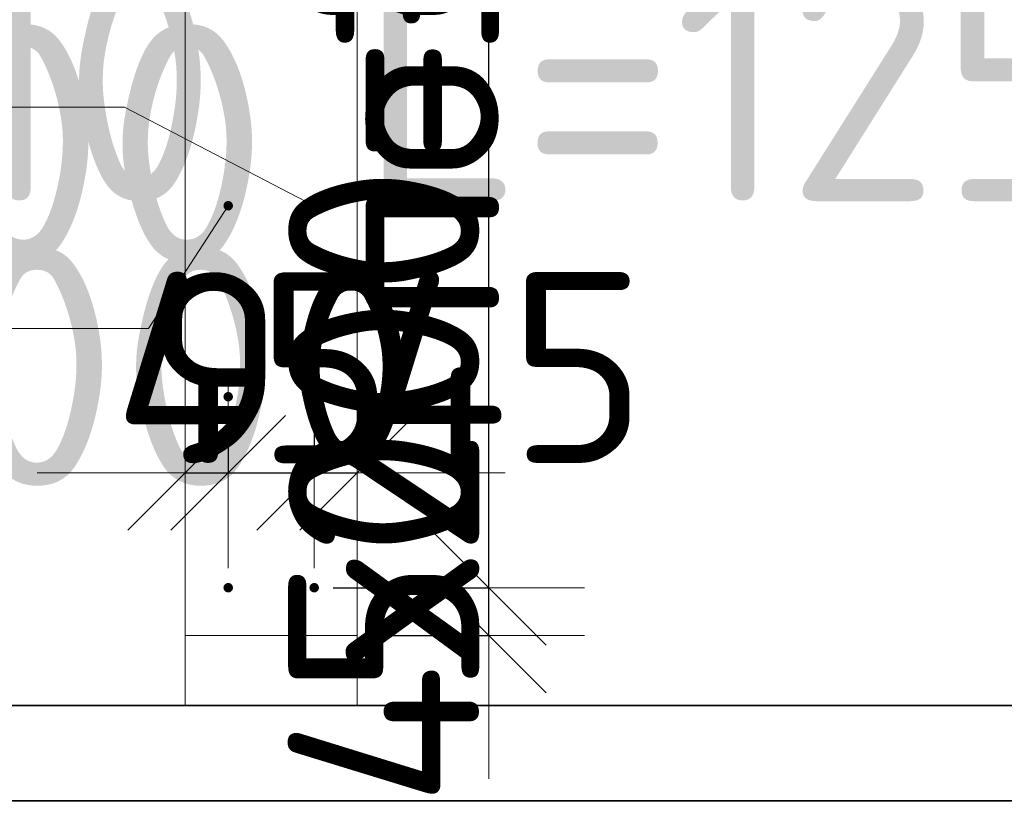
# Model space of a CAD drawing. Header units: millimetres. Extents: x -3725 to 93325, y -74170 to 82591.
# Tile 96 of 139: x 85881 to 86912, y 32657 to 33481. Entities that reach past the tile are written whole.
import ezdxf

# ---------------------------------------------------------------- set-up
doc = ezdxf.new("R2010")
doc.units = ezdxf.units.MM
doc.header["$PDMODE"] = 65
for name, color, linetype, lineweight in [('Standard', 7, 'Continuous', 25), ('Арм.стержн. Выпуски', 180, 'Continuous', 35), ('Размерная линия_ общее_1', 7, 'Continuous', 13), ('Стена_ общее', 7, 'Continuous', 35)]:
    doc.layers.add(name, color=color, linetype=linetype, lineweight=lineweight)
doc.styles.add('ISOCPEUR', font='ISOCPEUR')
doc.dimstyles.new('DIMSTYLE_10', dxfattribs={"dimtxt": 200, "dimasz": 200, "dimexe": 0, "dimexo": 0, "dimgap": 100, "dimtad": 2, "dimdec": 0, "dimrnd": 5, "dimzin": 12, "dimdsep": 46, "dimtxsty": 'ISOCPEUR', "dimblk1": 'ALL_ML_STRICH', "dimblk2": 'ALL_ML_STRICH', "dimsah": 1, "dimcen": 0, "dimclrd": 7, "dimclre": 256, "dimclrt": 7, "dimadec": 0, "dimazin": 0, "dimtfac": 1, "dimtdec": 0, "dimtix": 1, "dimtmove": 2, "dimatfit": 3, "dimfxl": 0, "dimtvp": 1.2, "dimtzin": 0, "dimlwd": 0, "dimlwe": -3, "dimarcsym": 0})
doc.dimstyles.new('DIMSTYLE_11', dxfattribs={"dimtxt": 200, "dimasz": 200, "dimexe": 0, "dimexo": 0, "dimgap": 100, "dimtad": 2, "dimdec": 0, "dimrnd": 5, "dimzin": 12, "dimdsep": 46, "dimtxsty": 'ISOCPEUR', "dimblk1": 'ALL_ML_STRICH', "dimblk2": 'ALL_ML_STRICH', "dimsah": 1, "dimcen": 0, "dimclrd": 7, "dimclre": 256, "dimclrt": 7, "dimadec": 0, "dimazin": 0, "dimtfac": 1, "dimtdec": 0, "dimtix": 1, "dimtmove": 2, "dimatfit": 3, "dimfxl": 0, "dimtzin": 0, "dimlwd": 0, "dimlwe": -3, "dimarcsym": 0})
doc.dimstyles.new('DIMSTYLE_12', dxfattribs={"dimtxt": 200, "dimasz": 200, "dimexe": 0, "dimexo": 0, "dimgap": 100, "dimtad": 2, "dimdec": 0, "dimrnd": 5, "dimzin": 12, "dimdsep": 46, "dimtxsty": 'ISOCPEUR', "dimblk1": 'ALL_ML_STRICH', "dimblk2": 'ALL_ML_STRICH', "dimsah": 1, "dimcen": 0, "dimclrd": 7, "dimclre": 256, "dimclrt": 7, "dimadec": 0, "dimazin": 0, "dimtfac": 1, "dimtdec": 0, "dimtix": 1, "dimtmove": 2, "dimatfit": 3, "dimfxl": 0, "dimtvp": 1.2, "dimtzin": 0, "dimlwd": 0, "dimlwe": -3, "dimarcsym": 0})

# ---------------------------------------------------------------- blocks, each defined once
blk = doc.blocks.new('ALL_ML_STRICH')
at = {"color": 0, "linetype": 'ByBlock', "lineweight": -2}
for p, q in [((0, -0.5), (0, 0.5)), ((-0.3, -0.3), (0.3, 0.3)), ((-1, 0), (0.5, 0))]:
    blk.add_line(p, q, dxfattribs=at)
blk = doc.blocks.new('*D433')
at = {"layer": 'DEFPOINTS', "color": 7, "linetype": 'Continuous', "lineweight": 13, "transparency": 33554687}
for p in [(86189.4, 32886.5), (86234.4, 32836.5), (86372.2, 32836.5)]:
    blk.add_point(p, dxfattribs=at)
at = {"layer": 'Размерная линия_ общее_1', "color": 253, "linetype": 'Continuous', "lineweight": -2, "true_color": 0xa0a0a0, "transparency": 33554687}
for p, q in [((86209.4, 32886.5), (86372.2, 32886.5)), ((86254.4, 32836.5), (86372.2, 32836.5))]:
    blk.add_line(p, q, dxfattribs=at)
at = {"layer": 'Размерная линия_ общее_1', "color": 7, "linetype": 'Continuous', "lineweight": -2, "transparency": 33554687}
blk.add_line((86372.2, 32836.5), (86372.2, 32886.5), dxfattribs=at)
at = {"layer": 'Размерная линия_ общее_1', "color": 7, "linetype": 'Continuous', "lineweight": 13, "transparency": 33554687, "xscale": 200, "yscale": 200, "zscale": 200}
for p, rotation in [((86372.2, 32836.5), 270), ((86372.2, 32886.5), 90)]:
    blk.add_blockref('ALL_ML_STRICH', p, dxfattribs=dict(at, rotation=rotation))
at = {"layer": 'Размерная линия_ общее_1', "color": 7, "linetype": 'Continuous', "lineweight": 13, "transparency": 33554687, "insert": (86262.1, 32914.3), "char_height": 200, "width": 400, "attachment_point": 5, "rotation": 90, "style": 'ISOCPEUR'}
blk.add_mtext('\\A1;{50}', dxfattribs=at)
blk = doc.blocks.new('*D434')
at = {"layer": 'DEFPOINTS', "color": 7, "linetype": 'Continuous', "lineweight": 13, "transparency": 33554687}
for p in [(86189.4, 33686.5), (86189.4, 32886.5), (86372.2, 32886.5)]:
    blk.add_point(p, dxfattribs=at)
at = {"layer": 'Размерная линия_ общее_1', "color": 253, "linetype": 'Continuous', "lineweight": -2, "true_color": 0xa0a0a0, "transparency": 33554687}
for p, q in [((86209.4, 33686.5), (86372.2, 33686.5)), ((86209.4, 32886.5), (86372.2, 32886.5))]:
    blk.add_line(p, q, dxfattribs=at)
at = {"layer": 'Размерная линия_ общее_1', "color": 7, "linetype": 'Continuous', "lineweight": -2, "transparency": 33554687}
blk.add_line((86372.2, 32886.5), (86372.2, 33686.5), dxfattribs=at)
at = {"layer": 'Размерная линия_ общее_1', "color": 7, "linetype": 'Continuous', "lineweight": 13, "transparency": 33554687, "xscale": 200, "yscale": 200, "zscale": 200}
for p, rotation in [((86372.2, 33686.5), 90), ((86372.2, 32886.5), 270)]:
    blk.add_blockref('ALL_ML_STRICH', p, dxfattribs=dict(at, rotation=rotation))
at = {"layer": 'Размерная линия_ общее_1', "color": 7, "linetype": 'Continuous', "lineweight": 13, "transparency": 33554687, "insert": (86162.2, 32656.5), "char_height": 200, "width": 10, "attachment_point": 1, "rotation": 90, "line_spacing_factor": 0.60241, "style": 'ISOCPEUR'}
blk.add_mtext('4х200=800', dxfattribs=at)
blk = doc.blocks.new('*D448')
at = {"layer": 'DEFPOINTS', "color": 7, "linetype": 'Continuous', "lineweight": 13, "transparency": 33554687}
for p in [(86099.4, 33086.5), (86054.4, 33006.9), (86054.4, 33006.1)]:
    blk.add_point(p, dxfattribs=at)
at = {"layer": 'Размерная линия_ общее_1', "color": 253, "linetype": 'Continuous', "lineweight": -2, "true_color": 0xa0a0a0, "transparency": 33554687}
for p, q in [((86099.4, 33066.5), (86099.4, 33006.9)), ((86054.4, 33006.9), (86054.4, 33006.9))]:
    blk.add_line(p, q, dxfattribs=at)
at = {"layer": 'Размерная линия_ общее_1', "color": 7, "linetype": 'Continuous', "lineweight": -2, "transparency": 33554687}
blk.add_line((86054.4, 33006.9), (86099.4, 33006.9), dxfattribs=at)
at = {"layer": 'Размерная линия_ общее_1', "color": 7, "linetype": 'Continuous', "lineweight": 13, "transparency": 33554687, "xscale": 200, "yscale": 200, "zscale": 200}
blk.add_blockref('ALL_ML_STRICH', (86099.4, 33006.9), dxfattribs=at)
at = {"layer": 'Размерная линия_ общее_1', "color": 7, "linetype": 'Continuous', "lineweight": 13, "transparency": 33554687, "xscale": 200, "yscale": 200, "zscale": 200, "rotation": 180}
blk.add_blockref('ALL_ML_STRICH', (86054.4, 33006.9), dxfattribs=at)
at = {"layer": 'Размерная линия_ общее_1', "color": 7, "linetype": 'Continuous', "lineweight": 13, "transparency": 33554687, "insert": (86126, 33116.8), "char_height": 200, "width": 400, "attachment_point": 5, "style": 'ISOCPEUR'}
blk.add_mtext('\\A1;{45}', dxfattribs=at)
blk = doc.blocks.new('*D449')
at = {"layer": 'DEFPOINTS', "color": 7, "linetype": 'Continuous', "lineweight": 13, "transparency": 33554687}
for p in [(86099.4, 33086.5), (86189.4, 33086.5), (86099.4, 33006.9)]:
    blk.add_point(p, dxfattribs=at)
at = {"layer": 'Размерная линия_ общее_1', "color": 253, "linetype": 'Continuous', "lineweight": -2, "true_color": 0xa0a0a0, "transparency": 33554687}
for p, q in [((86099.4, 33066.5), (86099.4, 33006.9)), ((86189.4, 33066.5), (86189.4, 33006.9))]:
    blk.add_line(p, q, dxfattribs=at)
at = {"layer": 'Размерная линия_ общее_1', "color": 7, "linetype": 'Continuous', "lineweight": -2, "transparency": 33554687}
blk.add_line((86099.4, 33006.9), (86189.4, 33006.9), dxfattribs=at)
at = {"layer": 'Размерная линия_ общее_1', "color": 7, "linetype": 'Continuous', "lineweight": 13, "transparency": 33554687, "xscale": 200, "yscale": 200, "zscale": 200}
blk.add_blockref('ALL_ML_STRICH', (86189.4, 33006.9), dxfattribs=at)
at = {"layer": 'Размерная линия_ общее_1', "color": 7, "linetype": 'Continuous', "lineweight": 13, "transparency": 33554687, "xscale": 200, "yscale": 200, "zscale": 200, "rotation": 180}
blk.add_blockref('ALL_ML_STRICH', (86099.4, 33006.9), dxfattribs=at)
at = {"layer": 'Размерная линия_ общее_1', "color": 7, "linetype": 'Continuous', "lineweight": 13, "transparency": 33554687, "insert": (86154.4, 33116.9), "char_height": 200, "width": 400, "attachment_point": 5, "style": 'ISOCPEUR'}
blk.add_mtext('\\A1;{90}', dxfattribs=at)
blk = doc.blocks.new('*D450')
at = {"layer": 'DEFPOINTS', "color": 7, "linetype": 'Continuous', "lineweight": 13, "transparency": 33554687}
for p in [(86189.4, 33086.5), (86234.4, 33026.1), (86189.4, 33006.9)]:
    blk.add_point(p, dxfattribs=at)
at = {"layer": 'Размерная линия_ общее_1', "color": 253, "linetype": 'Continuous', "lineweight": -2, "true_color": 0xa0a0a0, "transparency": 33554687}
for p, q in [((86189.4, 33066.5), (86189.4, 33006.9)), ((86234.4, 33006.9), (86234.4, 33006.9))]:
    blk.add_line(p, q, dxfattribs=at)
at = {"layer": 'Размерная линия_ общее_1', "color": 7, "linetype": 'Continuous', "lineweight": -2, "transparency": 33554687}
blk.add_line((86189.4, 33006.9), (86234.4, 33006.9), dxfattribs=at)
at = {"layer": 'Размерная линия_ общее_1', "color": 7, "linetype": 'Continuous', "lineweight": 13, "transparency": 33554687, "xscale": 200, "yscale": 200, "zscale": 200}
blk.add_blockref('ALL_ML_STRICH', (86234.4, 33006.9), dxfattribs=at)
at = {"layer": 'Размерная линия_ общее_1', "color": 7, "linetype": 'Continuous', "lineweight": 13, "transparency": 33554687, "xscale": 200, "yscale": 200, "zscale": 200, "rotation": 180}
blk.add_blockref('ALL_ML_STRICH', (86189.4, 33006.9), dxfattribs=at)
at = {"layer": 'Размерная линия_ общее_1', "color": 7, "linetype": 'Continuous', "lineweight": 13, "transparency": 33554687, "insert": (86390.1, 33117.2), "char_height": 200, "width": 400, "attachment_point": 5, "style": 'ISOCPEUR'}
blk.add_mtext('\\A1;{45}', dxfattribs=at)

msp = doc.modelspace()

# ---------------------------------------------------------------- hatches: boundary and pattern name
at = {"layer": 'Арм.стержн. Выпуски', "linetype": 'Continuous', "lineweight": 35, "transparency": 33554687}
for points in [[(86104.4, 33286.5), (86104, 33288.5), (86102.9, 33290.1), (86101.3, 33291.2), (86099.4, 33291.5), (86097.5, 33291.2), (86095.9, 33290.1), (86094.8, 33288.5), (86094.4, 33286.5), (86094.8, 33284.6), (86095.9, 33283), (86097.5, 33281.9), (86099.4, 33281.5), (86101.3, 33281.9), (86102.9, 33283), (86104, 33284.6)], [(86194.4, 33286.5), (86194, 33288.5), (86192.9, 33290.1), (86191.3, 33291.2), (86189.4, 33291.5), (86187.5, 33291.2), (86185.9, 33290.1), (86184.8, 33288.5), (86184.4, 33286.5), (86184.8, 33284.6), (86185.9, 33283), (86187.5, 33281.9), (86189.4, 33281.5), (86191.3, 33281.9), (86192.9, 33283), (86194, 33284.6)], [(86104.4, 33086.5), (86104, 33088.5), (86102.9, 33090.1), (86101.3, 33091.2), (86099.4, 33091.5), (86097.5, 33091.2), (86095.9, 33090.1), (86094.8, 33088.5), (86094.4, 33086.5), (86094.8, 33084.6), (86095.9, 33083), (86097.5, 33081.9), (86099.4, 33081.5), (86101.3, 33081.9), (86102.9, 33083), (86104, 33084.6)], [(86194.4, 33086.5), (86194, 33088.5), (86192.9, 33090.1), (86191.3, 33091.2), (86189.4, 33091.5), (86187.5, 33091.2), (86185.9, 33090.1), (86184.8, 33088.5), (86184.4, 33086.5), (86184.8, 33084.6), (86185.9, 33083), (86187.5, 33081.9), (86189.4, 33081.5), (86191.3, 33081.9), (86192.9, 33083), (86194, 33084.6)], [(86104.4, 32886.5), (86104, 32888.5), (86102.9, 32890.1), (86101.3, 32891.2), (86099.4, 32891.5), (86097.5, 32891.2), (86095.9, 32890.1), (86094.8, 32888.5), (86094.4, 32886.5), (86094.8, 32884.6), (86095.9, 32883), (86097.5, 32881.9), (86099.4, 32881.5), (86101.3, 32881.9), (86102.9, 32883), (86104, 32884.6)], [(86194.4, 32886.5), (86194, 32888.5), (86192.9, 32890.1), (86191.3, 32891.2), (86189.4, 32891.5), (86187.5, 32891.2), (86185.9, 32890.1), (86184.8, 32888.5), (86184.4, 32886.5), (86184.8, 32884.6), (86185.9, 32883), (86187.5, 32881.9), (86189.4, 32881.5), (86191.3, 32881.9), (86192.9, 32883), (86194, 32884.6)]]:
    msp.add_hatch(color=4, dxfattribs=at).paths.add_polyline_path(points)

# ---------------------------------------------------------------- linework, layer by layer
at = {"layer": 'Standard', "color": 52, "linetype": 'Continuous', "lineweight": 13, "transparency": 33554687}
for p, q in [((87615.2, 32763.3), (85406.4, 32763.3)), ((85406.4, 32763.3), (87615.2, 32763.3))]:
    msp.add_line(p, q, dxfattribs=at)
at = {"layer": 'Standard', "color": 52, "linetype": 'Continuous', "lineweight": 35, "transparency": 33554687}
for p, q in [((87615.2, 32763.3), (85406.4, 32763.3)), ((85406.4, 32763.3), (87615.2, 32763.3))]:
    msp.add_line(p, q, dxfattribs=at)
at = {"layer": 'Standard', "color": 7, "linetype": 'Continuous', "lineweight": 25, "transparency": 33554687}
msp.add_line((86284.4, 32763.3), (86004.4, 32763.3), dxfattribs=at)
msp.add_line((86284.4, 32763.3), (86004.4, 32763.3), dxfattribs=at)
at = {"layer": 'Standard', "color": 7, "linetype": 'Continuous', "lineweight": 13, "transparency": 33554687}
msp.add_line((86024.4, 32763.3), (86264.4, 32763.3), dxfattribs=at)
at = {"layer": 'Standard', "color": 7, "linetype": 'Continuous', "lineweight": 35, "transparency": 33554687}
msp.add_lwpolyline([(85306.4, 32663.3), (87715.2, 32663.3), (87715.2, 34261.2), (85306.4, 34261.2), (85306.4, 32663.3)], dxfattribs=at)
at = {"layer": 'Standard', "color": 7, "linetype": 'Continuous', "lineweight": 13, "transparency": 33554687}
msp.add_lwpolyline([(86054.4, 32836.5), (86234.4, 32836.5), (86234.4, 32763.3), (86054.4, 32763.3), (86054.4, 32836.5)], close=True, dxfattribs=at)
at = {"layer": 'Арм.стержн. Выпуски', "color": 7, "linetype": 'Continuous', "lineweight": 13, "transparency": 33554687}
for p, q in [((85521, 33389.7), (85991, 33389.7)), ((85991, 33389.7), (86189.4, 33286.5)), ((86016, 33158), (86099.4, 33286.5)), ((85521, 33158), (86016, 33158))]:
    msp.add_line(p, q, dxfattribs=at)
at = {"layer": 'Стена_ общее', "color": 7, "linetype": 'Continuous', "lineweight": 18, "transparency": 33554687}
for p, q in [((86054.4, 32763.3), (86054.4, 33836.5)), ((86054.4, 32763.3), (86054.4, 33836.5)), ((86234.4, 33836.5), (86234.4, 32763.3)), ((86234.4, 33836.5), (86234.4, 32763.3))]:
    msp.add_line(p, q, dxfattribs=at)

# ---------------------------------------------------------------- texts
at = {"layer": 'Standard', "color": 7, "linetype": 'Continuous', "lineweight": 13, "transparency": 33554687, "insert": (86430.1, 33160.4), "char_height": 200, "width": 1437.101, "attachment_point": 7, "rotation": 90, "style": 'ISOCPEUR'}
msp.add_mtext('\\A1;{\\fISOCPEUR|i0|b0;\\H200.000000;\\W1.000000;\\C7;поз. 35, 36}\\P', dxfattribs=at)
at = {"layer": 'Standard', "color": 7, "linetype": 'Continuous', "lineweight": 25, "transparency": 33554687, "char_height": 250, "width": 942.857, "attachment_point": 5, "style": 'ISOCPEUR'}
for insert in [(85740.4, 33351.8), (85754.6, 33118.3)]:
    msp.add_mtext('\\A1;{\\fISOCPEUR|i0|b0;\\H250.000000;\\W1.000000;\\C7;ш.200}\\P', dxfattribs=dict(at, insert=insert))
at = {"layer": 'Арм.стержн. Выпуски', "color": 7, "linetype": 'Continuous', "lineweight": 25, "transparency": 33554687, "insert": (85621, 33291.3), "char_height": 250, "width": 2391.341, "attachment_point": 7, "style": 'ISOCPEUR'}
msp.add_mtext('\\W0.94;ø10 L=1250mm ', dxfattribs=at)

# ---------------------------------------------------------------- dimensions: what is measured, and where the dimension line sits
at = {"layer": 'Размерная линия_ общее_1', "color": 7, "linetype": 'Continuous', "lineweight": 13, "transparency": 33554687}
dim = msp.add_linear_dim(base=(86372.2, 33686.5), p1=(86209.4, 32886.5), p2=(86209.4, 33686.5), angle=90, text='4х200=800', dimstyle='DIMSTYLE_11', override={"dimpost": '<>', "dimclrd": 7, "dimclre": 253, "dimclrt": 7, "dimlwd": 0, "dimlwe": 65533}, dxfattribs=at)
dim.commit()
dim.dimension.update_dxf_attribs({"geometry": '*D434', "text_midpoint": (86272.2, 33286.5), "dimtype": 160})
for base, p1, p2, picture, middle in [((86099.4, 33006.9), (86054.4, 33006.9), (86099.4, 33066.5), '*D448', (86126, 33116.8)), ((86189.4, 33006.9), (86099.4, 33066.5), (86189.4, 33066.5), '*D449', (86154.4, 33116.9)), ((86234.4, 33006.9), (86189.4, 33066.5), (86234.4, 33006.9), '*D450', (86390.1, 33117.2))]:
    dim = msp.add_linear_dim(base=base, p1=p1, p2=p2, dimstyle='DIMSTYLE_12', override={"dimpost": '<>', "dimclrd": 7, "dimclre": 253, "dimclrt": 7, "dimlwd": 0, "dimlwe": 65533}, dxfattribs=at)
    dim.commit()
    dim.dimension.update_dxf_attribs({"geometry": picture, "text_midpoint": middle, "dimtype": 160})
dim = msp.add_linear_dim(base=(86372.2, 32886.5), p1=(86254.4, 32836.5), p2=(86209.4, 32886.5), angle=90, dimstyle='DIMSTYLE_10', override={"dimpost": '<>', "dimclrd": 7, "dimclre": 253, "dimclrt": 7, "dimlwd": 0, "dimlwe": 65533}, dxfattribs=at)
dim.commit()
dim.dimension.update_dxf_attribs({"geometry": '*D433', "text_midpoint": (86262.1, 32914.3), "dimtype": 160})

doc.saveas('drawing.dxf')
